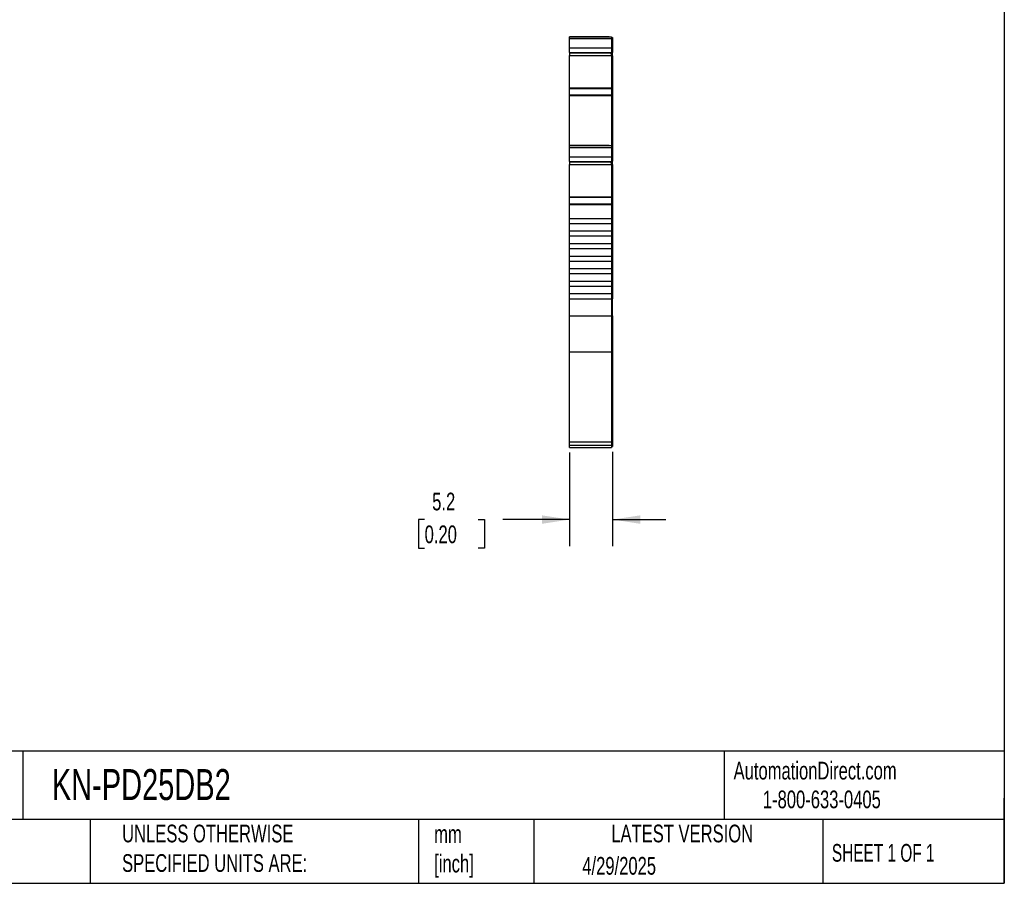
# Model space of a CAD drawing. Header units: millimetres. Extents: x 6 to 273, y 6 to 210.
# Tile 4 of 6: x 155 to 273, y 6 to 110. Entities that reach past the tile are written whole.
import ezdxf

# ---------------------------------------------------------------- set-up
doc = ezdxf.new("R2010")
doc.units = ezdxf.units.MM
doc.linetypes.add('SLD-Solid', pattern=[0])
doc.layers.add('DIMENSIONS', color=140, linetype='SLD-Solid', lineweight=25)
doc.layers.add('TEXT', color=140, linetype='SLD-Solid', lineweight=25)
doc.styles.add('SLDTEXTSTYLE0', font='TXT', dxfattribs={"width": 0.7})
doc.styles.add('SLDTEXTSTYLE1', font='TXT', dxfattribs={"width": 0.65})
doc.dimstyles.new('SLDDIMSTYLE1', dxfattribs={"dimtxt": 2.158008, "dimasz": 3.302, "dimexe": 0, "dimexo": 0.0625, "dimgap": 0.539502, "dimtad": 0, "dimtih": 1, "dimtoh": 1, "dimrnd": 1e-09, "dimzin": 12, "dimdsep": 46, "dimtxsty": 'SLDTEXTSTYLE0', "dimsah": 1, "dimcen": 0.09, "dimadec": 0, "dimazin": 3, "dimtfac": 1, "dimtmove": 0, "dimatfit": 0, "dimfxl": 0, "dimfrac": 2, "dimtolj": 1, "dimtzin": 12, "dimarcsym": 0})

# ---------------------------------------------------------------- blocks, each defined once
blk = doc.blocks.new('_D_3')
at = {"layer": 'DIMENSIONS'}
for p, q in [((221.09, 57.85), (221.09, 46.65)), ((226.24, 57.94), (226.24, 46.65)), ((203.77, 49.83), (203.05, 49.83)), ((203.05, 49.83), (203.05, 46.4)), ((210.18, 49.83), (210.91, 49.83)), ((210.91, 49.83), (210.91, 46.4)), ((221.09, 49.83), (213.11, 49.83)), ((226.24, 49.83), (232.59, 49.83)), ((203.05, 46.4), (203.77, 46.4)), ((210.91, 46.4), (210.18, 46.4))]:
    blk.add_line(p, q, dxfattribs=at)
for points in [[(221.09, 49.83), (217.79, 50.33), (217.79, 49.32)], [(226.24, 49.83), (229.54, 49.32), (229.54, 50.33)]]:
    blk.add_solid(points, dxfattribs=at)
at = {"layer": 'DIMENSIONS', "char_height": 2.117, "attachment_point": 1, "style": 'SLDTEXTSTYLE0'}
for s, insert in [('5.2', (204.67, 53.04)), ('0.20', (203.77, 49.12))]:
    blk.add_mtext(s, dxfattribs=dict(at, insert=insert))

msp = doc.modelspace()

# ---------------------------------------------------------------- linework, layer by layer
for p, q in [((221.091, 107.543), (226.091, 107.543)), ((221.091, 107.321), (221.091, 107.543)), ((221.091, 107.543), (221.485, 107.543)), ((221.485, 107.543), (221.091, 107.543)), ((221.091, 107.543), (221.966, 107.543)), ((221.091, 107.321), (226.091, 107.321)), ((221.091, 106.195), (221.091, 107.321)), ((221.591, 107.543), (221.891, 107.543)), ((221.591, 107.543), (221.591, 107.543)), ((221.891, 107.543), (221.591, 107.543)), ((221.691, 107.543), (221.691, 107.543)), ((221.966, 107.543), (221.891, 107.543)), ((221.891, 107.543), (221.891, 107.543)), ((221.891, 107.543), (221.891, 107.543)), ((221.892, 107.543), (225.44, 107.543)), ((225.44, 107.543), (221.892, 107.543)), ((225.241, 107.543), (222.091, 107.543)), ((225.366, 107.543), (226.091, 107.543)), ((225.441, 107.543), (225.366, 107.543)), ((225.741, 107.543), (225.441, 107.543)), ((225.441, 107.543), (225.741, 107.543)), ((225.441, 107.543), (225.441, 107.543)), ((225.441, 107.543), (225.441, 107.543)), ((225.641, 107.543), (225.641, 107.543)), ((225.741, 107.543), (225.741, 107.543)), ((225.841, 107.543), (225.841, 107.543)), ((226.091, 107.543), (226.091, 107.321)), ((226.091, 107.443), (226.241, 107.443)), ((226.091, 107.443), (226.241, 107.443)), ((226.091, 107.321), (226.091, 106.195)), ((226.091, 107.295), (226.241, 107.295)), ((226.241, 107.443), (226.241, 107.295)), ((226.241, 107.295), (226.241, 106.238)), ((221.091, 106.195), (226.091, 106.195)), ((221.091, 105.636), (221.091, 106.195)), ((226.091, 106.238), (226.241, 106.238)), ((226.091, 106.195), (226.091, 105.636)), ((226.241, 106.238), (226.241, 105.728)), ((221.091, 105.636), (226.091, 105.636)), ((221.091, 105.636), (221.091, 105.62)), ((221.091, 105.62), (225.991, 105.62)), ((221.091, 105.62), (221.091, 105.291)), ((221.091, 105.291), (226.091, 105.291)), ((221.091, 101.435), (221.091, 105.291)), ((225.991, 105.62), (226.091, 105.62)), ((225.991, 105.62), (225.991, 105.581)), ((225.991, 105.581), (226.091, 105.581)), ((225.991, 105.581), (225.991, 105.573)), ((225.991, 105.573), (226.091, 105.573)), ((226.091, 105.728), (226.241, 105.728)), ((226.091, 105.678), (226.241, 105.678)), ((226.091, 105.673), (226.241, 105.673)), ((226.091, 105.662), (226.241, 105.662)), ((226.091, 105.636), (226.091, 105.62)), ((226.091, 105.62), (226.091, 105.581)), ((226.091, 105.581), (226.091, 105.573)), ((226.091, 105.291), (226.091, 105.578)), ((226.091, 105.291), (226.091, 101.435)), ((226.091, 105.265), (226.241, 105.265)), ((226.241, 105.728), (226.241, 105.717)), ((226.241, 105.717), (226.241, 105.678)), ((226.241, 105.678), (226.241, 105.673)), ((226.241, 105.673), (226.241, 105.662)), ((226.241, 105.265), (226.241, 105.662)), ((226.241, 105.265), (226.241, 101.334)), ((221.091, 101.435), (226.091, 101.435)), ((221.091, 101.366), (221.091, 101.435)), ((221.091, 101.366), (226.091, 101.366)), ((221.091, 100.592), (221.091, 101.366)), ((226.091, 101.435), (226.091, 101.366)), ((226.091, 101.366), (226.091, 100.592)), ((226.091, 101.334), (226.241, 101.334)), ((226.091, 101.271), (226.241, 101.271)), ((226.241, 101.334), (226.241, 101.271)), ((226.241, 101.271), (226.241, 100.566)), ((221.091, 100.592), (226.091, 100.592)), ((221.091, 100.514), (221.091, 100.592)), ((221.091, 100.514), (226.091, 100.514)), ((221.091, 94.528), (221.091, 100.514)), ((226.091, 100.592), (226.091, 100.514)), ((226.091, 100.566), (226.241, 100.566)), ((226.091, 100.514), (226.091, 94.528)), ((226.091, 100.514), (226.241, 100.514)), ((226.241, 100.566), (226.241, 100.514)), ((226.241, 100.514), (226.241, 94.428)), ((221.091, 94.528), (226.091, 94.528)), ((221.091, 94.306), (221.091, 94.528)), ((221.091, 94.528), (221.485, 94.528)), ((221.485, 94.528), (221.091, 94.528)), ((221.091, 94.528), (221.966, 94.528)), ((221.091, 94.306), (226.091, 94.306)), ((221.091, 93.18), (221.091, 94.306)), ((221.591, 94.528), (221.891, 94.528)), ((221.591, 94.528), (221.591, 94.528)), ((221.891, 94.528), (221.591, 94.528)), ((221.691, 94.528), (221.691, 94.528)), ((221.966, 94.528), (221.891, 94.528)), ((221.891, 94.528), (221.891, 94.528)), ((221.891, 94.528), (221.891, 94.528)), ((225.44, 94.528), (221.892, 94.528)), ((221.892, 94.528), (225.44, 94.528)), ((225.241, 94.528), (222.091, 94.528)), ((225.366, 94.528), (226.091, 94.528)), ((225.441, 94.528), (225.366, 94.528)), ((225.741, 94.528), (225.441, 94.528)), ((225.441, 94.528), (225.741, 94.528)), ((225.441, 94.528), (225.441, 94.528)), ((225.441, 94.528), (225.441, 94.528)), ((225.641, 94.528), (225.641, 94.528)), ((225.741, 94.528), (225.741, 94.528)), ((225.841, 94.528), (225.841, 94.528)), ((226.091, 94.528), (226.091, 94.306)), ((226.091, 94.428), (226.241, 94.428)), ((226.091, 94.428), (226.241, 94.428)), ((226.091, 94.306), (226.091, 93.18)), ((226.091, 94.28), (226.241, 94.28)), ((226.241, 94.428), (226.241, 94.28)), ((226.241, 94.28), (226.241, 93.223)), ((221.091, 93.18), (226.091, 93.18)), ((221.091, 92.621), (221.091, 93.18)), ((226.091, 93.223), (226.241, 93.223)), ((226.091, 93.18), (226.091, 92.621)), ((226.241, 93.223), (226.241, 92.713)), ((221.091, 92.621), (226.091, 92.621)), ((221.091, 92.621), (221.091, 92.605)), ((221.091, 92.605), (225.991, 92.605)), ((221.091, 92.605), (221.091, 92.276)), ((221.091, 92.276), (226.091, 92.276)), ((221.091, 88.42), (221.091, 92.276)), ((225.991, 92.605), (225.991, 92.567)), ((225.991, 92.567), (226.091, 92.567)), ((225.991, 92.567), (225.991, 92.558)), ((225.991, 92.558), (226.091, 92.558)), ((226.091, 92.713), (226.241, 92.713)), ((226.091, 92.663), (226.241, 92.663)), ((226.091, 92.658), (226.241, 92.658)), ((226.091, 92.647), (226.241, 92.647)), ((226.091, 92.621), (226.091, 92.567)), ((226.091, 92.567), (226.091, 92.558)), ((226.091, 92.276), (226.091, 92.563)), ((226.091, 92.276), (226.091, 88.42)), ((226.091, 92.25), (226.241, 92.25)), ((226.241, 92.713), (226.241, 92.663)), ((226.241, 92.663), (226.241, 92.658)), ((226.241, 92.658), (226.241, 92.647)), ((226.241, 92.25), (226.241, 92.647)), ((226.241, 92.25), (226.241, 88.319)), ((221.091, 88.42), (226.091, 88.42)), ((221.091, 88.351), (221.091, 88.42)), ((221.091, 88.351), (226.091, 88.351)), ((221.091, 87.577), (221.091, 88.351)), ((226.091, 88.42), (226.091, 88.351)), ((226.091, 88.351), (226.091, 87.577)), ((226.091, 88.319), (226.241, 88.319)), ((226.241, 88.319), (226.241, 88.256)), ((221.091, 87.577), (226.091, 87.577)), ((221.091, 87.499), (221.091, 87.577)), ((221.091, 87.499), (226.091, 87.499)), ((221.091, 85.828), (221.091, 87.499)), ((226.091, 88.256), (226.241, 88.256)), ((226.091, 87.577), (226.091, 87.499)), ((226.091, 87.551), (226.241, 87.551)), ((226.091, 87.499), (226.091, 85.828)), ((226.091, 87.499), (226.241, 87.499)), ((226.241, 88.256), (226.241, 87.551)), ((226.241, 87.551), (226.241, 87.499)), ((226.241, 87.499), (226.241, 85.828)), ((221.091, 85.228), (221.091, 85.828)), ((221.091, 85.828), (226.091, 85.828)), ((221.091, 85.228), (226.091, 85.228)), ((221.091, 84.328), (221.091, 85.228)), ((226.091, 85.828), (226.091, 85.228)), ((226.091, 85.828), (226.241, 85.828)), ((226.091, 85.228), (226.091, 84.328)), ((226.241, 85.828), (226.241, 76.228)), ((221.091, 84.328), (226.091, 84.328)), ((221.091, 83.728), (221.091, 84.328)), ((221.091, 83.728), (226.091, 83.728)), ((221.091, 82.828), (221.091, 83.728)), ((226.091, 84.328), (226.091, 83.728)), ((226.091, 83.728), (226.091, 82.828)), ((221.091, 82.828), (226.091, 82.828)), ((221.091, 82.228), (221.091, 82.828)), ((226.091, 82.828), (226.091, 82.228)), ((221.091, 82.228), (226.091, 82.228)), ((221.091, 81.328), (221.091, 82.228)), ((221.091, 81.328), (226.091, 81.328)), ((221.091, 80.728), (221.091, 81.328)), ((226.091, 82.228), (226.091, 81.328)), ((226.091, 81.328), (226.091, 80.728)), ((221.091, 80.728), (226.091, 80.728)), ((221.091, 79.828), (221.091, 80.728)), ((226.091, 80.728), (226.091, 79.828)), ((221.091, 79.828), (226.091, 79.828)), ((221.091, 79.228), (221.091, 79.828)), ((221.091, 79.228), (226.091, 79.228)), ((221.091, 78.328), (221.091, 79.228)), ((226.091, 79.828), (226.091, 79.228)), ((226.091, 79.228), (226.091, 78.328)), ((221.091, 78.328), (226.091, 78.328)), ((221.091, 77.728), (221.091, 78.328)), ((221.091, 77.728), (226.091, 77.728)), ((221.091, 76.828), (221.091, 77.728)), ((226.091, 78.328), (226.091, 77.728)), ((226.091, 77.728), (226.091, 76.828)), ((221.091, 76.828), (226.091, 76.828)), ((221.091, 76.228), (221.091, 76.828)), ((226.091, 76.828), (226.091, 76.228)), ((221.091, 76.228), (226.091, 76.228)), ((221.091, 74.167), (221.091, 76.228)), ((226.091, 76.228), (226.091, 74.167)), ((226.091, 76.228), (226.241, 76.228)), ((226.241, 74.167), (226.241, 76.228)), ((221.091, 74.167), (226.091, 74.167)), ((221.091, 69.877), (221.091, 74.167)), ((226.091, 74.167), (226.091, 69.877)), ((226.091, 74.167), (226.241, 74.167)), ((226.241, 74.167), (226.241, 69.963)), ((221.091, 69.877), (226.091, 69.877)), ((221.091, 59.124), (221.091, 69.877)), ((226.091, 69.963), (226.241, 69.963)), ((226.091, 69.877), (226.091, 59.124)), ((226.241, 69.963), (226.241, 59.21)), ((221.091, 59.124), (226.091, 59.124)), ((221.091, 58.718), (221.091, 59.124)), ((226.091, 59.21), (226.241, 59.21)), ((226.091, 59.124), (226.091, 58.718)), ((226.241, 59.21), (226.241, 58.818)), ((221.091, 58.718), (226.091, 58.718)), ((221.091, 58.456), (221.091, 58.718)), ((221.091, 58.456), (226.091, 58.456)), ((226.091, 58.818), (226.241, 58.818)), ((226.091, 58.718), (226.091, 58.456)), ((226.091, 58.556), (226.241, 58.556)), ((226.241, 58.818), (226.241, 58.556))]:
    msp.add_line(p, q)
at = {"flags": 128}
for points in [[(225.841, 107.543), (225.805, 107.543), (225.698, 107.543), (225.522, 107.543), (225.284, 107.543), (224.989, 107.543), (224.646, 107.543), (224.265, 107.543), (223.856, 107.543), (223.431, 107.543), (223.002, 107.543), (222.582, 107.543), (222.181, 107.543), (221.812, 107.543), (221.485, 107.543)], [(225.841, 107.543), (225.805, 107.543), (225.698, 107.543), (225.522, 107.543), (225.284, 107.543), (224.989, 107.543), (224.646, 107.543), (224.265, 107.543), (223.856, 107.543), (223.431, 107.543), (223.002, 107.543), (222.582, 107.543), (222.181, 107.543), (221.812, 107.543), (221.485, 107.543)], [(222.091, 107.543), (222.052, 107.543), (222.015, 107.543), (221.98, 107.543), (221.95, 107.543), (221.925, 107.543), (221.906, 107.543), (221.895, 107.543), (221.891, 107.543)], [(225.441, 107.543), (225.437, 107.543), (225.426, 107.543), (225.407, 107.543), (225.383, 107.543), (225.352, 107.543), (225.318, 107.543), (225.28, 107.543), (225.241, 107.543)], [(225.841, 94.528), (225.805, 94.528), (225.698, 94.528), (225.522, 94.528), (225.284, 94.528), (224.989, 94.528), (224.646, 94.528), (224.265, 94.528), (223.856, 94.528), (223.431, 94.528), (223.002, 94.528), (222.582, 94.528), (222.181, 94.528), (221.812, 94.528), (221.485, 94.528)], [(225.841, 94.528), (225.805, 94.528), (225.698, 94.528), (225.522, 94.528), (225.284, 94.528), (224.989, 94.528), (224.646, 94.528), (224.265, 94.528), (223.856, 94.528), (223.431, 94.528), (223.002, 94.528), (222.582, 94.528), (222.181, 94.528), (221.812, 94.528), (221.485, 94.528)], [(222.091, 94.528), (222.052, 94.528), (222.015, 94.528), (221.98, 94.528), (221.95, 94.528), (221.925, 94.528), (221.906, 94.528), (221.895, 94.528), (221.891, 94.528)], [(225.441, 94.528), (225.437, 94.528), (225.426, 94.528), (225.407, 94.528), (225.383, 94.528), (225.352, 94.528), (225.318, 94.528), (225.28, 94.528), (225.241, 94.528)]]:
    msp.add_lwpolyline(points, dxfattribs=at)
for points in [[(221.892, 107.543), (221.845, 107.543), (221.789, 107.543), (221.711, 107.543), (221.691, 107.543), (221.691, 107.543)], [(221.691, 107.543), (221.691, 107.543), (221.711, 107.543), (221.789, 107.543), (221.845, 107.543), (221.892, 107.543)], [(225.44, 107.543), (225.488, 107.543), (225.543, 107.543), (225.622, 107.543), (225.641, 107.543), (225.641, 107.543)], [(225.641, 107.543), (225.641, 107.543), (225.622, 107.543), (225.543, 107.543), (225.488, 107.543), (225.44, 107.543)], [(221.892, 94.528), (221.845, 94.528), (221.789, 94.528), (221.711, 94.528), (221.691, 94.528), (221.691, 94.528)], [(221.691, 94.528), (221.691, 94.528), (221.711, 94.528), (221.789, 94.528), (221.845, 94.528), (221.892, 94.528)], [(225.44, 94.528), (225.488, 94.528), (225.543, 94.528), (225.622, 94.528), (225.641, 94.528), (225.641, 94.528)], [(225.641, 94.528), (225.641, 94.528), (225.622, 94.528), (225.543, 94.528), (225.488, 94.528), (225.44, 94.528)]]:
    msp.add_open_spline(points, degree=3, knots=[0, 0, 0, 0, 0.5, 0.5, 1, 1, 1, 1])
at = {"layer": 'TEXT'}
for p, q in [((273.05, 209.55), (273.05, 6.35)), ((273.05, 22.126), (6.35, 22.126)), ((155.759, 22.126), (155.759, 13.97)), ((239.575, 22.126), (239.575, 13.97)), ((273.05, 6.35), (273.05, 16.51)), ((273.05, 13.97), (6.35, 13.97)), ((163.78, 13.97), (163.78, 6.35)), ((203.024, 13.97), (203.024, 6.35)), ((216.812, 13.97), (216.812, 6.35)), ((251.349, 13.97), (251.349, 6.35)), ((6.35, 6.35), (273.05, 6.35))]:
    msp.add_line(p, q, dxfattribs=at)

# ---------------------------------------------------------------- texts
for s, insert, char_height, attachment_point, style in [('KN-PD25DB2', (159.208, 20.006), 3.7042, 1, 'SLDTEXTSTYLE0'), ('AutomationDirect.com', (240.695, 20.877), 2.11667, 1, 'SLDTEXTSTYLE0'), ('1-800-633-0405', (244.192, 17.437), 2.11667, 1, 'SLDTEXTSTYLE0'), ('UNLESS OTHERWISE ^JSPECIFIED UNITS ARE:', (167.608, 13.361), 2.11667, 1, 'SLDTEXTSTYLE0'), ('LATEST VERSION', (234.552, 13.364), 2.11667, 2, 'SLDTEXTSTYLE0'), ('mm^J[inch]', (204.907, 13.297), 2.1167, 1, 'SLDTEXTSTYLE0'), ('SHEET 1 OF 1', (252.441, 11.051), 2.11667, 1, 'SLDTEXTSTYLE1'), ('4/29/2025', (222.613, 9.497), 2.1167, 1, 'SLDTEXTSTYLE0')]:
    msp.add_mtext(s, dxfattribs=dict(at, insert=insert, char_height=char_height, attachment_point=attachment_point, style=style))

# ---------------------------------------------------------------- dimensions: what is measured, and where the dimension line sits
at = {"layer": 'DIMENSIONS'}
dim = msp.add_linear_dim(base=(226.241, 49.825), p1=(221.091, 59.124), p2=(226.241, 59.21), angle=0, dimstyle='SLDDIMSTYLE1', dxfattribs=at)
dim.commit()
dim.dimension.update_dxf_attribs({"geometry": '_D_3', "text_midpoint": (206.978, 49.825), "dimtype": 160})

doc.saveas('drawing.dxf')
